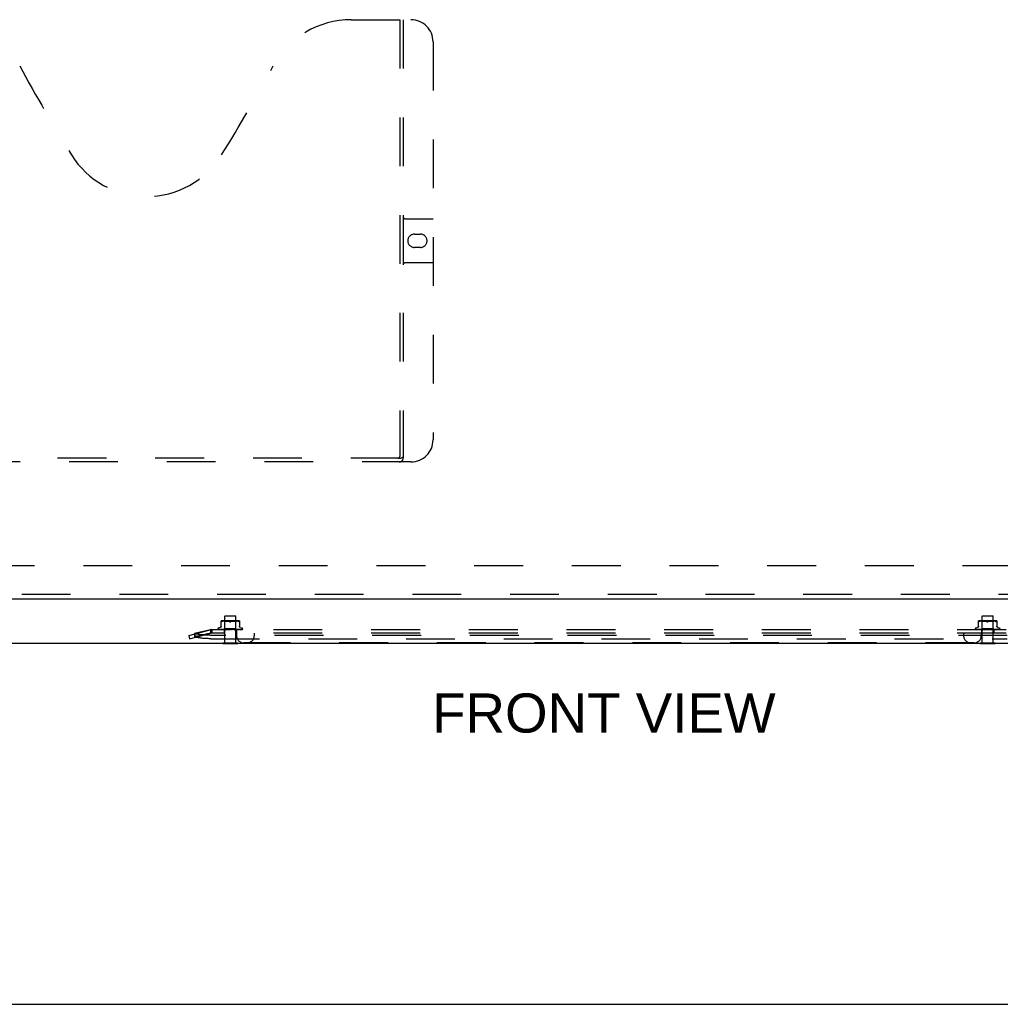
# Model space of a CAD drawing. Header units: inches. Extents: x 0 to 201, y 0 to 130.
# Tile 8 of 36: x 70 to 92, y 0 to 22. Entities that reach past the tile are written whole.
import ezdxf

# ---------------------------------------------------------------- set-up
doc = ezdxf.new("R2010")
doc.units = ezdxf.units.IN
doc.header["$LTSCALE"] = 11.043285
doc.header["$MEASUREMENT"] = 0
doc.linetypes.add('HIDDEN', pattern=[0.2, 0.1, -0.1])
doc.layers.get('0').update_dxf_attribs({"linetype": 'CONTINUOUS'})
for name, color, linetype in [('DEFAULT_2', 8, 'HIDDEN'), ('DIMENSIONS', 7, 'CONTINUOUS'), ('DOOR_ASSEMBLY', 7, 'CONTINUOUS')]:
    doc.layers.add(name, color=color, linetype=linetype)
doc.styles.get("Standard").update_dxf_attribs({"font": 'arial.ttf'})

msp = doc.modelspace()

# ---------------------------------------------------------------- linework, layer by layer
at = {"color": 3, "linetype": 'Continuous'}
msp.add_line((63.955, 8.164), (103.221, 8.164), dxfattribs=at)
at = {"color": 7, "linetype": 'Continuous'}
for p, q in [((74.857, 8.16), (74.857, 8.164)), ((74.857, 8.16), (75.194, 8.16)), ((75.194, 8.16), (75.194, 8.164)), ((91.982, 8.16), (91.982, 8.164)), ((91.982, 8.16), (92.319, 8.16)), ((92.319, 8.16), (92.319, 8.164)), ((0, 0), (200.787, 0))]:
    msp.add_line(p, q, dxfattribs=at)
at = {"layer": 'DEFAULT_2', "color": 8, "linetype": 'HIDDEN'}
for p, q in [((101.523, 9.914), (65.653, 9.914)), ((74.912, 8.785), (74.902, 8.775)), ((75.15, 8.775), (74.902, 8.775)), ((74.902, 8.178), (74.902, 8.775)), ((74.912, 8.785), (75.14, 8.785)), ((75.14, 8.785), (75.15, 8.775)), ((75.15, 8.178), (75.15, 8.775)), ((92.037, 8.785), (92.027, 8.775)), ((92.275, 8.775), (92.027, 8.775)), ((92.027, 8.178), (92.027, 8.775)), ((92.037, 8.785), (92.265, 8.785)), ((92.265, 8.785), (92.275, 8.775)), ((92.275, 8.178), (92.275, 8.775)), ((74.088, 8.344), (74.569, 8.468)), ((74.58, 8.47), (74.22, 8.384)), ((74.569, 8.468), (74.588, 8.393)), ((74.608, 8.475), (74.58, 8.47)), ((74.58, 8.47), (74.58, 8.395)), ((74.608, 8.475), (74.588, 8.468)), ((74.588, 8.468), (74.588, 8.393)), ((74.608, 8.475), (74.608, 8.395)), ((92.568, 8.473), (74.608, 8.473)), ((74.744, 8.49), (74.744, 8.489)), ((74.752, 8.477), (74.752, 8.476)), ((74.883, 8.474), (74.754, 8.476)), ((74.798, 8.521), (74.755, 8.506)), ((74.883, 8.474), (74.755, 8.476)), ((74.888, 8.474), (74.763, 8.476)), ((74.764, 8.476), (74.765, 8.475)), ((74.888, 8.474), (74.765, 8.476)), ((74.782, 8.476), (74.781, 8.476)), ((74.898, 8.474), (74.782, 8.476)), ((74.785, 8.476), (74.784, 8.476)), ((74.898, 8.474), (74.785, 8.476)), ((74.913, 8.474), (74.809, 8.476)), ((74.809, 8.476), (74.809, 8.476)), ((74.809, 8.476), (74.809, 8.476)), ((74.913, 8.474), (74.813, 8.476)), ((74.813, 8.476), (74.813, 8.476)), ((74.817, 8.541), (74.817, 8.67)), ((74.819, 8.475), (74.826, 8.474)), ((74.826, 8.474), (74.832, 8.473)), ((74.84, 8.658), (74.832, 8.655)), ((74.849, 8.661), (74.84, 8.658)), ((74.932, 8.474), (74.845, 8.476)), ((74.845, 8.476), (74.845, 8.476)), ((74.845, 8.476), (74.852, 8.475)), ((75.205, 8.675), (74.846, 8.675)), ((74.859, 8.664), (74.849, 8.661)), ((74.932, 8.474), (74.85, 8.476)), ((74.852, 8.475), (74.864, 8.474)), ((74.868, 8.666), (74.859, 8.664)), ((74.864, 8.474), (74.871, 8.473)), ((74.878, 8.667), (74.868, 8.666)), ((74.887, 8.668), (74.878, 8.667)), ((74.9, 8.655), (74.88, 8.675)), ((74.881, 8.473), (74.9, 8.492)), ((74.883, 8.474), (74.883, 8.474)), ((74.883, 8.474), (74.883, 8.474)), ((74.885, 8.473), (74.888, 8.474)), ((74.885, 8.473), (74.885, 8.395)), ((74.896, 8.669), (74.887, 8.668)), ((74.954, 8.474), (74.887, 8.476)), ((74.887, 8.476), (74.887, 8.476)), ((74.887, 8.476), (74.9, 8.475)), ((74.888, 8.474), (74.888, 8.474)), ((74.888, 8.474), (74.888, 8.474)), ((74.954, 8.474), (74.892, 8.476)), ((74.893, 8.473), (74.898, 8.474)), ((74.905, 8.67), (74.896, 8.669)), ((74.898, 8.474), (74.898, 8.474)), ((74.898, 8.474), (74.898, 8.474)), ((74.902, 8.473), (74.898, 8.474)), ((75.151, 8.655), (74.9, 8.655)), ((74.9, 8.492), (74.9, 8.655)), ((75.151, 8.492), (74.9, 8.492)), ((74.9, 8.475), (74.915, 8.473)), ((74.913, 8.67), (74.904, 8.67)), ((74.907, 8.473), (74.913, 8.474)), ((74.921, 8.67), (74.913, 8.67)), ((74.913, 8.474), (74.913, 8.474)), ((74.913, 8.474), (74.913, 8.474)), ((74.918, 8.473), (74.913, 8.474)), ((74.93, 8.67), (74.921, 8.67)), ((74.924, 8.473), (74.931, 8.474)), ((74.938, 8.67), (74.93, 8.67)), ((74.932, 8.474), (74.931, 8.474)), ((74.932, 8.474), (74.932, 8.474)), ((74.938, 8.473), (74.932, 8.474)), ((74.979, 8.474), (74.934, 8.476)), ((74.934, 8.476), (74.934, 8.476)), ((74.934, 8.476), (74.964, 8.473)), ((74.947, 8.669), (74.938, 8.67)), ((74.979, 8.474), (74.94, 8.476)), ((74.946, 8.473), (74.954, 8.474)), ((74.956, 8.668), (74.947, 8.669)), ((74.954, 8.474), (74.954, 8.474)), ((74.954, 8.474), (74.954, 8.474)), ((74.954, 8.474), (74.954, 8.474)), ((74.962, 8.473), (74.954, 8.474)), ((74.966, 8.667), (74.956, 8.668)), ((74.975, 8.666), (74.965, 8.667)), ((74.97, 8.473), (74.978, 8.474)), ((74.984, 8.664), (74.975, 8.666)), ((74.979, 8.474), (74.978, 8.474)), ((74.979, 8.474), (74.979, 8.474)), ((74.987, 8.473), (74.979, 8.474)), ((74.994, 8.661), (74.984, 8.664)), ((75.014, 8.473), (74.984, 8.476)), ((74.996, 8.473), (75.005, 8.474)), ((75.006, 8.474), (75.001, 8.475)), ((75.002, 8.658), (75.011, 8.655)), ((75.023, 8.473), (75.032, 8.474)), ((75.029, 8.473), (75.03, 8.474)), ((75.031, 8.475), (75.031, 8.475)), ((75.031, 8.474), (75.031, 8.474)), ((75.042, 8.473), (75.033, 8.474)), ((75.049, 8.658), (75.04, 8.655)), ((75.058, 8.661), (75.049, 8.658)), ((75.051, 8.473), (75.059, 8.474)), ((75.067, 8.664), (75.058, 8.661)), ((75.086, 8.476), (75.059, 8.474)), ((75.093, 8.476), (75.059, 8.474)), ((75.059, 8.474), (75.059, 8.474)), ((75.059, 8.474), (75.06, 8.474)), ((75.068, 8.473), (75.06, 8.474)), ((75.092, 8.476), (75.063, 8.473)), ((75.076, 8.666), (75.067, 8.664)), ((75.086, 8.667), (75.076, 8.666)), ((75.077, 8.473), (75.085, 8.474)), ((75.136, 8.476), (75.085, 8.474)), ((75.142, 8.476), (75.085, 8.474)), ((75.085, 8.474), (75.085, 8.474)), ((75.085, 8.474), (75.085, 8.474)), ((75.094, 8.473), (75.085, 8.474)), ((75.095, 8.668), (75.086, 8.667)), ((75.092, 8.476), (75.093, 8.476)), ((75.104, 8.669), (75.095, 8.668)), ((75.102, 8.473), (75.109, 8.474)), ((75.113, 8.67), (75.104, 8.669)), ((75.181, 8.476), (75.109, 8.474)), ((75.186, 8.476), (75.109, 8.474)), ((75.109, 8.474), (75.109, 8.474)), ((75.109, 8.474), (75.109, 8.474)), ((75.117, 8.473), (75.109, 8.474)), ((75.112, 8.473), (75.141, 8.476)), ((75.122, 8.67), (75.113, 8.67)), ((75.13, 8.67), (75.122, 8.67)), ((75.124, 8.473), (75.129, 8.474)), ((75.221, 8.476), (75.129, 8.474)), ((75.13, 8.474), (75.129, 8.474)), ((75.129, 8.474), (75.13, 8.474)), ((75.138, 8.67), (75.13, 8.67)), ((75.225, 8.476), (75.13, 8.474)), ((75.136, 8.473), (75.13, 8.474)), ((75.147, 8.67), (75.138, 8.67)), ((75.141, 8.476), (75.142, 8.476)), ((75.142, 8.473), (75.146, 8.474)), ((75.253, 8.476), (75.146, 8.474)), ((75.257, 8.476), (75.146, 8.474)), ((75.146, 8.474), (75.146, 8.474)), ((75.146, 8.474), (75.147, 8.474)), ((75.155, 8.669), (75.147, 8.67)), ((75.152, 8.473), (75.147, 8.474)), ((75.151, 8.655), (75.171, 8.675)), ((75.151, 8.492), (75.151, 8.655)), ((75.169, 8.474), (75.151, 8.492)), ((75.164, 8.668), (75.155, 8.669)), ((75.156, 8.473), (75.159, 8.474)), ((75.278, 8.476), (75.159, 8.474)), ((75.28, 8.476), (75.159, 8.474)), ((75.159, 8.474), (75.159, 8.474)), ((75.159, 8.474), (75.159, 8.474)), ((75.163, 8.473), (75.159, 8.474)), ((75.174, 8.667), (75.164, 8.668)), ((75.294, 8.476), (75.166, 8.474)), ((75.166, 8.474), (75.167, 8.474)), ((75.167, 8.474), (75.166, 8.474)), ((75.166, 8.473), (75.166, 8.395)), ((75.298, 8.476), (75.169, 8.474)), ((75.169, 8.474), (75.169, 8.474)), ((75.17, 8.473), (75.169, 8.474)), ((75.183, 8.666), (75.174, 8.667)), ((75.174, 8.475), (75.186, 8.476)), ((75.193, 8.664), (75.183, 8.666)), ((75.186, 8.476), (75.186, 8.476)), ((75.202, 8.661), (75.193, 8.664)), ((75.211, 8.658), (75.202, 8.661)), ((75.211, 8.658), (75.219, 8.655)), ((75.211, 8.474), (75.218, 8.475)), ((75.218, 8.475), (75.225, 8.476)), ((75.225, 8.476), (75.225, 8.476)), ((75.234, 8.67), (75.234, 8.541)), ((75.254, 8.521), (75.296, 8.506)), ((75.257, 8.476), (75.257, 8.476)), ((75.281, 8.476), (75.28, 8.476)), ((75.302, 8.478), (75.302, 8.478)), ((75.307, 8.49), (75.307, 8.489)), ((91.869, 8.49), (91.869, 8.489)), ((91.877, 8.477), (91.877, 8.476)), ((92.008, 8.474), (91.879, 8.476)), ((91.923, 8.521), (91.88, 8.506)), ((92.008, 8.474), (91.88, 8.476)), ((92.013, 8.474), (91.888, 8.476)), ((91.889, 8.476), (91.89, 8.475)), ((92.013, 8.474), (91.89, 8.476)), ((91.907, 8.476), (91.906, 8.476)), ((92.023, 8.474), (91.907, 8.476)), ((91.91, 8.476), (91.909, 8.476)), ((92.023, 8.474), (91.91, 8.476)), ((92.038, 8.474), (91.934, 8.476)), ((91.934, 8.476), (91.934, 8.476)), ((91.934, 8.476), (91.934, 8.476)), ((92.038, 8.474), (91.938, 8.476)), ((91.938, 8.476), (91.938, 8.476)), ((91.942, 8.541), (91.942, 8.67)), ((91.944, 8.475), (91.951, 8.474)), ((91.951, 8.474), (91.957, 8.473)), ((91.965, 8.658), (91.957, 8.655)), ((91.974, 8.661), (91.965, 8.658)), ((92.057, 8.474), (91.97, 8.476)), ((91.97, 8.476), (91.97, 8.476)), ((91.97, 8.476), (91.977, 8.475)), ((92.33, 8.675), (91.971, 8.675)), ((91.984, 8.664), (91.974, 8.661)), ((92.057, 8.474), (91.975, 8.476)), ((91.977, 8.475), (91.989, 8.474)), ((91.993, 8.666), (91.984, 8.664)), ((91.989, 8.474), (91.996, 8.473)), ((92.003, 8.667), (91.993, 8.666)), ((92.012, 8.668), (92.003, 8.667)), ((92.025, 8.655), (92.005, 8.675)), ((92.006, 8.473), (92.025, 8.492)), ((92.008, 8.474), (92.008, 8.474)), ((92.008, 8.474), (92.008, 8.474)), ((92.01, 8.473), (92.013, 8.474)), ((92.01, 8.473), (92.01, 8.395)), ((92.021, 8.669), (92.012, 8.668)), ((92.079, 8.474), (92.012, 8.476)), ((92.012, 8.476), (92.012, 8.476)), ((92.012, 8.476), (92.025, 8.475)), ((92.013, 8.474), (92.013, 8.474)), ((92.013, 8.474), (92.013, 8.474)), ((92.079, 8.474), (92.017, 8.476)), ((92.018, 8.473), (92.023, 8.474)), ((92.03, 8.67), (92.021, 8.669)), ((92.023, 8.474), (92.023, 8.474)), ((92.023, 8.474), (92.023, 8.474)), ((92.027, 8.473), (92.023, 8.474)), ((92.276, 8.655), (92.025, 8.655)), ((92.025, 8.492), (92.025, 8.655)), ((92.276, 8.492), (92.025, 8.492)), ((92.025, 8.475), (92.04, 8.473)), ((92.038, 8.67), (92.029, 8.67)), ((92.032, 8.473), (92.038, 8.474)), ((92.046, 8.67), (92.038, 8.67)), ((92.038, 8.474), (92.038, 8.474)), ((92.038, 8.474), (92.038, 8.474)), ((92.043, 8.473), (92.038, 8.474)), ((92.055, 8.67), (92.046, 8.67)), ((92.049, 8.473), (92.056, 8.474)), ((92.063, 8.67), (92.055, 8.67)), ((92.057, 8.474), (92.056, 8.474)), ((92.057, 8.474), (92.057, 8.474)), ((92.063, 8.473), (92.057, 8.474)), ((92.104, 8.474), (92.059, 8.476)), ((92.059, 8.476), (92.059, 8.476)), ((92.059, 8.476), (92.089, 8.473)), ((92.072, 8.669), (92.063, 8.67)), ((92.104, 8.474), (92.065, 8.476)), ((92.071, 8.473), (92.079, 8.474)), ((92.081, 8.668), (92.072, 8.669)), ((92.079, 8.474), (92.079, 8.474)), ((92.079, 8.474), (92.079, 8.474)), ((92.079, 8.474), (92.079, 8.474)), ((92.087, 8.473), (92.079, 8.474)), ((92.091, 8.667), (92.081, 8.668)), ((92.1, 8.666), (92.09, 8.667)), ((92.095, 8.473), (92.103, 8.474)), ((92.109, 8.664), (92.1, 8.666)), ((92.104, 8.474), (92.103, 8.474)), ((92.104, 8.474), (92.104, 8.474)), ((92.112, 8.473), (92.104, 8.474)), ((92.119, 8.661), (92.109, 8.664)), ((92.139, 8.473), (92.109, 8.476)), ((92.121, 8.473), (92.13, 8.474)), ((92.131, 8.474), (92.126, 8.475)), ((92.127, 8.658), (92.136, 8.655)), ((92.148, 8.473), (92.157, 8.474)), ((92.154, 8.473), (92.155, 8.474)), ((92.156, 8.475), (92.156, 8.475)), ((92.156, 8.474), (92.156, 8.474)), ((92.167, 8.473), (92.158, 8.474)), ((92.174, 8.658), (92.165, 8.655)), ((92.183, 8.661), (92.174, 8.658)), ((92.176, 8.473), (92.184, 8.474)), ((92.192, 8.664), (92.183, 8.661)), ((92.211, 8.476), (92.184, 8.474)), ((92.218, 8.476), (92.184, 8.474)), ((92.184, 8.474), (92.184, 8.474)), ((92.184, 8.474), (92.185, 8.474)), ((92.193, 8.473), (92.185, 8.474)), ((92.217, 8.476), (92.188, 8.473)), ((92.201, 8.666), (92.192, 8.664)), ((92.211, 8.667), (92.201, 8.666)), ((92.202, 8.473), (92.21, 8.474)), ((92.261, 8.476), (92.21, 8.474)), ((92.267, 8.476), (92.21, 8.474)), ((92.21, 8.474), (92.21, 8.474)), ((92.21, 8.474), (92.21, 8.474)), ((92.219, 8.473), (92.21, 8.474)), ((92.22, 8.668), (92.211, 8.667)), ((92.217, 8.476), (92.218, 8.476)), ((92.229, 8.669), (92.22, 8.668)), ((92.227, 8.473), (92.234, 8.474)), ((92.238, 8.67), (92.229, 8.669)), ((92.306, 8.476), (92.234, 8.474)), ((92.311, 8.476), (92.234, 8.474)), ((92.234, 8.474), (92.234, 8.474)), ((92.234, 8.474), (92.234, 8.474)), ((92.242, 8.473), (92.234, 8.474)), ((92.237, 8.473), (92.266, 8.476)), ((92.247, 8.67), (92.238, 8.67)), ((92.255, 8.67), (92.247, 8.67)), ((92.249, 8.473), (92.254, 8.474)), ((92.346, 8.476), (92.254, 8.474)), ((92.255, 8.474), (92.254, 8.474)), ((92.254, 8.474), (92.255, 8.474)), ((92.263, 8.67), (92.255, 8.67)), ((92.35, 8.476), (92.255, 8.474)), ((92.261, 8.473), (92.255, 8.474)), ((92.272, 8.67), (92.263, 8.67)), ((92.266, 8.476), (92.267, 8.476)), ((92.267, 8.473), (92.271, 8.474)), ((92.378, 8.476), (92.271, 8.474)), ((92.382, 8.476), (92.271, 8.474)), ((92.271, 8.474), (92.271, 8.474)), ((92.271, 8.474), (92.272, 8.474)), ((92.28, 8.669), (92.272, 8.67)), ((92.277, 8.473), (92.272, 8.474)), ((92.276, 8.655), (92.296, 8.675)), ((92.276, 8.492), (92.276, 8.655)), ((92.294, 8.474), (92.276, 8.492)), ((92.289, 8.668), (92.28, 8.669)), ((92.281, 8.473), (92.284, 8.474)), ((92.403, 8.476), (92.284, 8.474)), ((92.405, 8.476), (92.284, 8.474)), ((92.284, 8.474), (92.284, 8.474)), ((92.284, 8.474), (92.284, 8.474)), ((92.288, 8.473), (92.284, 8.474)), ((92.299, 8.667), (92.289, 8.668)), ((92.419, 8.476), (92.291, 8.474)), ((92.291, 8.474), (92.292, 8.474)), ((92.292, 8.474), (92.291, 8.474)), ((92.291, 8.473), (92.291, 8.395)), ((92.423, 8.476), (92.294, 8.474)), ((92.294, 8.474), (92.294, 8.474)), ((92.295, 8.473), (92.294, 8.474)), ((92.308, 8.666), (92.299, 8.667)), ((92.299, 8.475), (92.311, 8.476)), ((92.318, 8.664), (92.308, 8.666)), ((92.311, 8.476), (92.311, 8.476)), ((92.327, 8.661), (92.318, 8.664)), ((92.336, 8.658), (92.327, 8.661)), ((92.336, 8.658), (92.344, 8.655)), ((92.336, 8.474), (92.343, 8.475)), ((92.343, 8.475), (92.35, 8.476)), ((92.35, 8.476), (92.35, 8.476)), ((92.359, 8.67), (92.359, 8.541)), ((92.379, 8.521), (92.421, 8.506)), ((92.382, 8.476), (92.382, 8.476)), ((92.406, 8.476), (92.405, 8.476)), ((92.427, 8.478), (92.427, 8.478)), ((92.432, 8.49), (92.432, 8.489)), ((74.088, 8.344), (74.108, 8.269)), ((74.108, 8.269), (74.588, 8.393)), ((74.58, 8.395), (74.22, 8.308)), ((74.22, 8.384), (74.22, 8.308)), ((74.221, 8.379), (74.24, 8.303)), ((74.608, 8.4), (74.58, 8.395)), ((92.593, 8.344), (74.584, 8.344)), ((74.584, 8.269), (92.593, 8.269)), ((74.608, 8.4), (74.588, 8.393)), ((92.568, 8.395), (74.608, 8.395)), ((75.169, 8.395), (75.169, 8.335)), ((75.569, 8.395), (75.569, 8.335)), ((91.607, 8.395), (91.607, 8.335)), ((92.007, 8.395), (92.007, 8.335)), ((74.857, 8.178), (75.194, 8.178)), ((74.857, 8.164), (74.857, 8.178)), ((75.194, 8.164), (75.194, 8.178)), ((91.847, 8.175), (75.329, 8.175)), ((91.982, 8.178), (92.319, 8.178)), ((91.982, 8.164), (91.982, 8.178)), ((92.319, 8.164), (92.319, 8.178))]:
    msp.add_line(p, q, dxfattribs=at)
for points in [[(74.608, 8.473), (74.605, 8.473), (74.602, 8.473), (74.598, 8.472), (74.595, 8.471), (74.592, 8.47), (74.588, 8.468)], [(74.754, 8.476), (74.753, 8.476), (74.753, 8.476), (74.752, 8.476), (74.752, 8.477), (74.751, 8.477)], [(74.751, 8.477), (74.752, 8.476), (74.753, 8.476), (74.755, 8.475), (74.756, 8.475), (74.758, 8.474), (74.759, 8.474), (74.761, 8.473)], [(74.755, 8.476), (74.754, 8.476), (74.754, 8.476), (74.753, 8.476), (74.753, 8.476), (74.752, 8.477), (74.752, 8.477), (74.752, 8.477), (74.752, 8.477)], [(74.752, 8.477), (74.752, 8.477), (74.752, 8.477)], [(74.752, 8.476), (74.753, 8.476), (74.753, 8.476), (74.754, 8.476), (74.754, 8.475), (74.755, 8.475), (74.755, 8.475), (74.756, 8.474), (74.756, 8.474), (74.757, 8.474), (74.758, 8.474), (74.758, 8.473)], [(74.753, 8.474), (74.754, 8.474), (74.754, 8.474), (74.755, 8.473)], [(74.763, 8.476), (74.763, 8.476), (74.762, 8.476), (74.762, 8.476)], [(74.762, 8.476), (74.764, 8.476), (74.766, 8.475), (74.768, 8.475), (74.77, 8.475), (74.772, 8.474), (74.774, 8.474), (74.776, 8.473)], [(74.765, 8.476), (74.765, 8.476), (74.764, 8.476), (74.764, 8.476), (74.764, 8.476)], [(74.764, 8.476), (74.764, 8.476), (74.764, 8.476), (74.764, 8.476), (74.764, 8.476), (74.764, 8.476)], [(74.765, 8.475), (74.766, 8.475), (74.766, 8.475), (74.767, 8.475), (74.767, 8.474), (74.768, 8.474), (74.769, 8.474), (74.769, 8.474), (74.77, 8.473)], [(74.781, 8.476), (74.783, 8.476), (74.786, 8.475), (74.789, 8.475), (74.792, 8.474), (74.795, 8.474), (74.798, 8.474), (74.8, 8.473)], [(74.784, 8.476), (74.784, 8.476), (74.784, 8.476), (74.785, 8.476), (74.785, 8.476), (74.785, 8.476), (74.786, 8.475), (74.787, 8.475)], [(74.787, 8.475), (74.788, 8.475), (74.788, 8.474), (74.789, 8.474), (74.79, 8.474), (74.79, 8.473)], [(74.817, 8.549), (74.817, 8.545), (74.816, 8.541), (74.815, 8.538), (74.814, 8.534), (74.812, 8.531), (74.809, 8.528), (74.806, 8.526), (74.803, 8.524), (74.8, 8.522), (74.798, 8.521)], [(74.809, 8.476), (74.812, 8.476), (74.819, 8.475)], [(74.813, 8.476), (74.813, 8.476), (74.813, 8.476), (74.814, 8.476), (74.814, 8.476), (74.815, 8.476), (74.815, 8.475), (74.816, 8.475), (74.817, 8.475), (74.817, 8.474), (74.818, 8.474), (74.819, 8.474), (74.82, 8.473)], [(74.82, 8.651), (74.819, 8.652), (74.818, 8.652), (74.817, 8.653), (74.817, 8.655)], [(74.82, 8.651), (74.821, 8.651), (74.823, 8.651), (74.825, 8.652)], [(74.832, 8.655), (74.829, 8.653), (74.827, 8.652), (74.825, 8.652)], [(74.85, 8.476), (74.85, 8.476), (74.85, 8.476), (74.851, 8.476), (74.851, 8.476), (74.852, 8.476), (74.852, 8.475), (74.853, 8.475), (74.854, 8.474)], [(74.854, 8.474), (74.855, 8.474), (74.856, 8.474), (74.856, 8.473)], [(74.881, 8.473), (74.882, 8.474), (74.882, 8.474), (74.882, 8.474), (74.883, 8.474)], [(74.882, 8.473), (74.883, 8.474), (74.883, 8.474), (74.883, 8.474), (74.883, 8.474), (74.883, 8.474), (74.883, 8.474)], [(74.882, 8.473), (74.882, 8.474), (74.882, 8.474), (74.883, 8.474), (74.883, 8.474), (74.883, 8.474), (74.883, 8.474)], [(74.883, 8.473), (74.883, 8.474), (74.883, 8.474), (74.883, 8.474), (74.883, 8.474)], [(74.886, 8.473), (74.887, 8.474), (74.887, 8.474), (74.887, 8.474), (74.888, 8.474), (74.888, 8.474), (74.888, 8.474)], [(74.89, 8.473), (74.89, 8.474), (74.889, 8.474), (74.889, 8.474), (74.888, 8.474)], [(74.888, 8.473), (74.888, 8.474), (74.888, 8.474), (74.888, 8.474), (74.888, 8.474), (74.888, 8.474)], [(74.892, 8.476), (74.892, 8.476), (74.893, 8.476), (74.893, 8.476), (74.894, 8.476), (74.895, 8.475), (74.895, 8.475), (74.896, 8.475)], [(74.896, 8.475), (74.898, 8.474), (74.898, 8.474), (74.899, 8.473)], [(74.896, 8.473), (74.896, 8.474), (74.897, 8.474), (74.897, 8.474), (74.898, 8.474), (74.898, 8.474), (74.898, 8.474)], [(74.899, 8.473), (74.899, 8.474), (74.899, 8.474), (74.899, 8.474), (74.899, 8.474), (74.898, 8.474)], [(74.91, 8.473), (74.911, 8.474), (74.911, 8.474), (74.912, 8.474), (74.912, 8.474), (74.913, 8.474), (74.913, 8.474)], [(74.914, 8.473), (74.914, 8.474), (74.914, 8.474), (74.914, 8.474), (74.913, 8.474), (74.913, 8.474)], [(74.929, 8.473), (74.929, 8.474), (74.93, 8.474), (74.93, 8.474), (74.931, 8.474), (74.931, 8.474), (74.932, 8.474)], [(74.934, 8.473), (74.933, 8.474), (74.933, 8.474), (74.933, 8.474), (74.932, 8.474), (74.932, 8.474)], [(74.94, 8.476), (74.94, 8.476), (74.941, 8.476), (74.942, 8.476), (74.942, 8.475), (74.943, 8.475), (74.944, 8.475), (74.944, 8.474), (74.945, 8.474), (74.946, 8.474), (74.946, 8.474), (74.946, 8.473)], [(74.951, 8.473), (74.951, 8.474), (74.952, 8.474), (74.952, 8.474), (74.953, 8.474), (74.954, 8.474), (74.954, 8.474)], [(74.956, 8.473), (74.956, 8.474), (74.956, 8.474), (74.955, 8.474), (74.955, 8.474), (74.954, 8.474), (74.954, 8.474)], [(74.975, 8.473), (74.976, 8.474), (74.977, 8.474), (74.977, 8.474), (74.978, 8.474), (74.978, 8.474), (74.979, 8.474)], [(74.982, 8.473), (74.981, 8.474), (74.981, 8.474), (74.98, 8.474), (74.98, 8.474), (74.979, 8.474)], [(75.001, 8.475), (74.993, 8.476), (74.991, 8.476)], [(74.991, 8.476), (74.991, 8.476), (74.992, 8.476), (74.992, 8.476), (74.993, 8.475), (74.993, 8.475), (74.994, 8.475), (74.994, 8.475), (74.995, 8.474), (74.995, 8.474), (74.996, 8.474), (74.996, 8.474), (74.996, 8.473)], [(75.011, 8.655), (75.002, 8.658), (74.994, 8.661)], [(75.002, 8.473), (75.002, 8.474), (75.003, 8.474), (75.004, 8.474), (75.004, 8.474), (75.005, 8.474), (75.005, 8.474)], [(75.006, 8.474), (75.006, 8.474), (75.005, 8.474)], [(75.008, 8.473), (75.008, 8.474), (75.007, 8.474), (75.007, 8.474), (75.006, 8.474)], [(75.026, 8.651), (75.023, 8.651), (75.021, 8.651), (75.018, 8.652), (75.016, 8.653), (75.013, 8.653), (75.011, 8.655)], [(75.011, 8.655), (75.012, 8.654), (75.014, 8.653), (75.015, 8.653), (75.016, 8.652)], [(75.018, 8.652), (75.02, 8.652), (75.021, 8.651), (75.023, 8.651), (75.024, 8.651), (75.026, 8.651)], [(75.04, 8.655), (75.038, 8.653), (75.035, 8.653), (75.033, 8.652), (75.03, 8.651), (75.028, 8.651), (75.026, 8.651)], [(75.026, 8.651), (75.028, 8.651), (75.029, 8.651), (75.031, 8.652), (75.033, 8.652)], [(75.032, 8.475), (75.032, 8.475), (75.031, 8.475), (75.031, 8.474), (75.03, 8.474), (75.03, 8.474), (75.03, 8.474)], [(75.03, 8.473), (75.03, 8.474), (75.03, 8.474), (75.031, 8.474), (75.031, 8.474), (75.031, 8.474), (75.031, 8.474)], [(75.03, 8.474), (75.03, 8.474), (75.03, 8.474), (75.031, 8.474), (75.032, 8.474), (75.032, 8.474), (75.033, 8.474)], [(75.031, 8.474), (75.031, 8.474), (75.031, 8.475), (75.032, 8.475), (75.032, 8.475)], [(75.031, 8.474), (75.031, 8.474), (75.031, 8.474), (75.031, 8.474)], [(75.031, 8.474), (75.031, 8.474), (75.031, 8.474)], [(75.032, 8.475), (75.032, 8.475), (75.033, 8.475), (75.033, 8.476), (75.034, 8.476), (75.034, 8.476), (75.035, 8.476), (75.035, 8.476), (75.036, 8.476)], [(75.032, 8.475), (75.032, 8.475), (75.032, 8.475), (75.032, 8.475), (75.032, 8.475)], [(75.036, 8.473), (75.035, 8.474), (75.035, 8.474), (75.034, 8.474), (75.033, 8.474), (75.033, 8.474), (75.032, 8.474)], [(75.035, 8.653), (75.037, 8.653), (75.039, 8.654), (75.04, 8.655)], [(75.056, 8.473), (75.057, 8.474), (75.057, 8.474), (75.058, 8.474), (75.059, 8.474), (75.059, 8.474)], [(75.063, 8.473), (75.062, 8.474), (75.062, 8.474), (75.061, 8.474), (75.06, 8.474), (75.06, 8.474), (75.059, 8.474)], [(75.08, 8.473), (75.081, 8.474), (75.081, 8.474), (75.082, 8.474)], [(75.082, 8.474), (75.083, 8.475), (75.083, 8.475), (75.084, 8.475), (75.084, 8.476), (75.085, 8.476), (75.086, 8.476), (75.086, 8.476), (75.086, 8.476)], [(75.083, 8.473), (75.083, 8.474), (75.083, 8.474), (75.084, 8.474), (75.084, 8.474), (75.085, 8.474)], [(75.089, 8.473), (75.088, 8.474), (75.087, 8.474), (75.087, 8.474), (75.086, 8.474), (75.086, 8.474), (75.085, 8.474)], [(75.107, 8.473), (75.107, 8.474), (75.107, 8.474), (75.108, 8.474), (75.108, 8.474), (75.109, 8.474)], [(75.112, 8.473), (75.111, 8.474), (75.111, 8.474), (75.11, 8.474), (75.11, 8.474), (75.109, 8.474), (75.109, 8.474)], [(75.128, 8.473), (75.128, 8.474), (75.128, 8.474), (75.128, 8.474), (75.129, 8.474), (75.129, 8.474)], [(75.129, 8.473), (75.13, 8.474), (75.13, 8.474)], [(75.13, 8.474), (75.132, 8.475), (75.132, 8.475), (75.133, 8.475), (75.134, 8.476), (75.135, 8.476), (75.135, 8.476), (75.136, 8.476), (75.136, 8.476)], [(75.132, 8.473), (75.132, 8.474), (75.131, 8.474), (75.131, 8.474), (75.13, 8.474), (75.13, 8.474), (75.13, 8.474)], [(75.145, 8.473), (75.145, 8.474), (75.145, 8.474), (75.146, 8.474), (75.146, 8.474), (75.146, 8.474)], [(75.149, 8.473), (75.148, 8.474), (75.148, 8.474), (75.147, 8.474), (75.147, 8.474), (75.147, 8.474), (75.146, 8.474)], [(75.158, 8.473), (75.158, 8.474), (75.158, 8.474), (75.158, 8.474), (75.159, 8.474), (75.159, 8.474)], [(75.159, 8.473), (75.161, 8.474), (75.174, 8.475)], [(75.161, 8.473), (75.16, 8.474), (75.16, 8.474), (75.16, 8.474), (75.159, 8.474), (75.159, 8.474), (75.159, 8.474)], [(75.165, 8.473), (75.166, 8.474), (75.166, 8.474), (75.166, 8.474), (75.166, 8.474)], [(75.167, 8.473), (75.166, 8.474), (75.166, 8.474), (75.166, 8.474), (75.166, 8.474), (75.166, 8.474)], [(75.169, 8.473), (75.168, 8.474), (75.168, 8.474), (75.167, 8.474), (75.167, 8.474)], [(75.168, 8.473), (75.168, 8.474), (75.167, 8.474), (75.167, 8.474), (75.167, 8.474), (75.167, 8.474), (75.167, 8.474)], [(75.17, 8.473), (75.17, 8.474), (75.169, 8.474), (75.169, 8.474), (75.169, 8.474)], [(75.174, 8.473), (75.174, 8.474), (75.175, 8.474), (75.176, 8.474)], [(75.176, 8.474), (75.178, 8.475), (75.178, 8.475), (75.179, 8.476), (75.18, 8.476), (75.18, 8.476), (75.181, 8.476), (75.181, 8.476)], [(75.201, 8.473), (75.203, 8.474), (75.211, 8.474)], [(75.214, 8.473), (75.215, 8.474), (75.215, 8.474), (75.216, 8.474), (75.218, 8.475)], [(75.218, 8.475), (75.218, 8.475), (75.219, 8.476), (75.22, 8.476), (75.22, 8.476), (75.22, 8.476), (75.221, 8.476), (75.221, 8.476), (75.221, 8.476)], [(75.229, 8.651), (75.227, 8.652), (75.225, 8.652), (75.222, 8.653), (75.219, 8.655)], [(75.229, 8.651), (75.23, 8.651), (75.231, 8.651)], [(75.234, 8.655), (75.234, 8.653), (75.233, 8.652), (75.232, 8.652), (75.231, 8.651)], [(75.253, 8.521), (75.251, 8.522), (75.248, 8.524), (75.245, 8.526), (75.242, 8.528), (75.24, 8.531), (75.238, 8.534), (75.236, 8.538), (75.235, 8.541), (75.234, 8.545), (75.234, 8.549)], [(75.236, 8.473), (75.239, 8.474), (75.242, 8.474), (75.245, 8.474), (75.248, 8.475), (75.251, 8.475), (75.257, 8.476)], [(75.247, 8.473), (75.247, 8.474), (75.248, 8.474), (75.249, 8.474), (75.25, 8.475), (75.251, 8.475)], [(75.251, 8.475), (75.252, 8.475), (75.252, 8.476), (75.253, 8.476), (75.253, 8.476)], [(75.253, 8.476), (75.253, 8.476), (75.253, 8.476), (75.253, 8.476), (75.253, 8.476), (75.253, 8.476)], [(75.264, 8.473), (75.266, 8.474), (75.269, 8.474), (75.271, 8.475), (75.274, 8.475), (75.276, 8.475), (75.279, 8.476), (75.281, 8.476)], [(75.272, 8.473), (75.273, 8.474), (75.274, 8.474), (75.274, 8.474), (75.275, 8.475), (75.276, 8.475), (75.276, 8.475), (75.277, 8.476)], [(75.277, 8.476), (75.278, 8.476), (75.278, 8.476), (75.278, 8.476), (75.278, 8.476)], [(75.278, 8.476), (75.278, 8.476), (75.278, 8.476), (75.278, 8.476), (75.278, 8.476), (75.278, 8.476)], [(75.284, 8.473), (75.286, 8.474), (75.287, 8.474), (75.289, 8.475), (75.291, 8.475), (75.293, 8.476), (75.294, 8.476), (75.296, 8.476)], [(75.289, 8.473), (75.289, 8.474), (75.29, 8.474), (75.291, 8.474), (75.291, 8.475), (75.292, 8.475), (75.293, 8.475), (75.293, 8.476), (75.294, 8.476), (75.294, 8.476)], [(75.295, 8.477), (75.295, 8.477), (75.295, 8.477), (75.295, 8.476), (75.294, 8.476), (75.294, 8.476), (75.294, 8.476), (75.293, 8.476), (75.293, 8.476)], [(75.294, 8.473), (75.296, 8.474), (75.297, 8.474), (75.298, 8.475), (75.299, 8.475), (75.301, 8.476), (75.302, 8.477), (75.303, 8.478)], [(75.294, 8.476), (75.295, 8.476), (75.295, 8.477)], [(75.296, 8.476), (75.296, 8.476), (75.295, 8.476), (75.294, 8.476), (75.294, 8.476)], [(75.296, 8.473), (75.296, 8.474), (75.296, 8.474), (75.297, 8.474), (75.297, 8.474), (75.298, 8.474), (75.298, 8.474), (75.298, 8.475), (75.299, 8.475), (75.299, 8.475), (75.299, 8.475), (75.3, 8.476), (75.3, 8.476), (75.3, 8.476), (75.301, 8.476), (75.301, 8.476), (75.301, 8.477), (75.301, 8.477), (75.301, 8.477), (75.302, 8.477), (75.302, 8.477), (75.302, 8.477), (75.302, 8.478)], [(75.302, 8.478), (75.302, 8.478), (75.302, 8.478), (75.302, 8.478), (75.302, 8.478), (75.302, 8.477), (75.302, 8.477), (75.302, 8.477), (75.301, 8.477), (75.301, 8.477), (75.301, 8.477), (75.301, 8.477), (75.3, 8.476), (75.3, 8.476), (75.3, 8.476), (75.299, 8.476), (75.299, 8.476), (75.299, 8.476), (75.298, 8.476), (75.298, 8.476)], [(91.879, 8.476), (91.878, 8.476), (91.878, 8.476), (91.877, 8.476), (91.877, 8.477), (91.876, 8.477)], [(91.876, 8.477), (91.877, 8.476), (91.878, 8.476), (91.88, 8.475), (91.881, 8.475), (91.883, 8.474), (91.884, 8.474), (91.886, 8.473)], [(91.88, 8.476), (91.879, 8.476), (91.879, 8.476), (91.878, 8.476), (91.878, 8.476), (91.877, 8.477), (91.877, 8.477), (91.877, 8.477), (91.877, 8.477)], [(91.877, 8.477), (91.877, 8.477), (91.877, 8.477)], [(91.877, 8.476), (91.878, 8.476), (91.878, 8.476), (91.879, 8.476), (91.879, 8.475), (91.88, 8.475), (91.88, 8.475), (91.881, 8.474), (91.881, 8.474), (91.882, 8.474), (91.883, 8.474), (91.883, 8.473)], [(91.878, 8.474), (91.879, 8.474), (91.879, 8.474), (91.88, 8.473)], [(91.888, 8.476), (91.888, 8.476), (91.887, 8.476), (91.887, 8.476)], [(91.887, 8.476), (91.889, 8.476), (91.891, 8.475), (91.893, 8.475), (91.895, 8.475), (91.897, 8.474), (91.899, 8.474), (91.901, 8.473)], [(91.89, 8.476), (91.89, 8.476), (91.889, 8.476), (91.889, 8.476), (91.889, 8.476)], [(91.889, 8.476), (91.889, 8.476), (91.889, 8.476), (91.889, 8.476), (91.889, 8.476), (91.889, 8.476)], [(91.89, 8.475), (91.891, 8.475), (91.891, 8.475), (91.892, 8.475), (91.892, 8.474), (91.893, 8.474), (91.894, 8.474), (91.894, 8.474), (91.895, 8.473)], [(91.906, 8.476), (91.908, 8.476), (91.911, 8.475), (91.914, 8.475), (91.917, 8.474), (91.92, 8.474), (91.923, 8.474), (91.925, 8.473)], [(91.909, 8.476), (91.909, 8.476), (91.909, 8.476), (91.91, 8.476), (91.91, 8.476), (91.91, 8.476), (91.911, 8.475), (91.912, 8.475)], [(91.912, 8.475), (91.913, 8.475), (91.913, 8.474), (91.914, 8.474), (91.915, 8.474), (91.915, 8.473)], [(91.942, 8.549), (91.942, 8.545), (91.941, 8.541), (91.94, 8.538), (91.939, 8.534), (91.937, 8.531), (91.934, 8.528), (91.931, 8.526), (91.928, 8.524), (91.925, 8.522), (91.923, 8.521)], [(91.934, 8.476), (91.937, 8.476), (91.944, 8.475)], [(91.938, 8.476), (91.938, 8.476), (91.938, 8.476), (91.939, 8.476), (91.939, 8.476), (91.94, 8.476), (91.94, 8.475), (91.941, 8.475), (91.942, 8.475), (91.942, 8.474), (91.943, 8.474), (91.944, 8.474), (91.945, 8.473)], [(91.957, 8.655), (91.954, 8.653), (91.952, 8.652), (91.95, 8.652), (91.948, 8.651), (91.946, 8.651), (91.945, 8.651), (91.944, 8.652), (91.943, 8.652), (91.942, 8.653), (91.942, 8.655)], [(91.975, 8.476), (91.975, 8.476), (91.975, 8.476), (91.976, 8.476), (91.976, 8.476), (91.977, 8.476), (91.977, 8.475), (91.978, 8.475), (91.979, 8.474)], [(91.979, 8.474), (91.98, 8.474), (91.981, 8.474), (91.981, 8.473)], [(92.006, 8.473), (92.007, 8.474), (92.007, 8.474), (92.007, 8.474), (92.008, 8.474)], [(92.007, 8.473), (92.008, 8.474), (92.008, 8.474), (92.008, 8.474), (92.008, 8.474), (92.008, 8.474), (92.008, 8.474)], [(92.007, 8.473), (92.007, 8.474), (92.007, 8.474), (92.008, 8.474), (92.008, 8.474), (92.008, 8.474), (92.008, 8.474)], [(92.008, 8.473), (92.008, 8.474), (92.008, 8.474), (92.008, 8.474), (92.008, 8.474)], [(92.011, 8.473), (92.012, 8.474), (92.012, 8.474), (92.012, 8.474), (92.013, 8.474), (92.013, 8.474), (92.013, 8.474)], [(92.015, 8.473), (92.015, 8.474), (92.014, 8.474), (92.014, 8.474), (92.013, 8.474)], [(92.013, 8.473), (92.013, 8.474), (92.013, 8.474), (92.013, 8.474), (92.013, 8.474), (92.013, 8.474)], [(92.017, 8.476), (92.017, 8.476), (92.018, 8.476), (92.018, 8.476), (92.019, 8.476), (92.02, 8.475), (92.02, 8.475), (92.021, 8.475)], [(92.021, 8.475), (92.023, 8.474), (92.023, 8.474), (92.024, 8.473)], [(92.021, 8.473), (92.021, 8.474), (92.022, 8.474), (92.022, 8.474), (92.023, 8.474), (92.023, 8.474), (92.023, 8.474)], [(92.024, 8.473), (92.024, 8.474), (92.024, 8.474), (92.024, 8.474), (92.024, 8.474), (92.023, 8.474)], [(92.035, 8.473), (92.036, 8.474), (92.036, 8.474), (92.037, 8.474), (92.037, 8.474), (92.038, 8.474), (92.038, 8.474)], [(92.039, 8.473), (92.039, 8.474), (92.039, 8.474), (92.039, 8.474), (92.038, 8.474), (92.038, 8.474)], [(92.054, 8.473), (92.054, 8.474), (92.055, 8.474), (92.055, 8.474), (92.056, 8.474), (92.056, 8.474), (92.057, 8.474)], [(92.059, 8.473), (92.058, 8.474), (92.058, 8.474), (92.058, 8.474), (92.057, 8.474), (92.057, 8.474)], [(92.065, 8.476), (92.065, 8.476), (92.066, 8.476), (92.067, 8.476), (92.067, 8.475), (92.068, 8.475), (92.069, 8.475), (92.069, 8.474), (92.07, 8.474), (92.071, 8.474), (92.071, 8.474), (92.071, 8.473)], [(92.076, 8.473), (92.076, 8.474), (92.077, 8.474), (92.077, 8.474), (92.078, 8.474), (92.079, 8.474), (92.079, 8.474)], [(92.081, 8.473), (92.081, 8.474), (92.081, 8.474), (92.08, 8.474), (92.08, 8.474), (92.079, 8.474), (92.079, 8.474)], [(92.1, 8.473), (92.101, 8.474), (92.102, 8.474), (92.102, 8.474), (92.103, 8.474), (92.103, 8.474), (92.104, 8.474)], [(92.107, 8.473), (92.106, 8.474), (92.106, 8.474), (92.105, 8.474), (92.105, 8.474), (92.104, 8.474)], [(92.126, 8.475), (92.118, 8.476), (92.116, 8.476)], [(92.116, 8.476), (92.116, 8.476), (92.117, 8.476), (92.117, 8.476), (92.118, 8.475), (92.118, 8.475), (92.119, 8.475), (92.119, 8.475), (92.12, 8.474), (92.12, 8.474), (92.121, 8.474), (92.121, 8.474), (92.121, 8.473)], [(92.136, 8.655), (92.127, 8.658), (92.119, 8.661)], [(92.127, 8.473), (92.127, 8.474), (92.128, 8.474), (92.129, 8.474), (92.129, 8.474), (92.13, 8.474), (92.13, 8.474)], [(92.131, 8.474), (92.131, 8.474), (92.13, 8.474)], [(92.133, 8.473), (92.133, 8.474), (92.132, 8.474), (92.132, 8.474), (92.131, 8.474)], [(92.151, 8.651), (92.148, 8.651), (92.146, 8.651), (92.143, 8.652), (92.141, 8.653), (92.138, 8.653), (92.136, 8.655)], [(92.136, 8.655), (92.137, 8.654), (92.139, 8.653), (92.14, 8.653), (92.141, 8.652)], [(92.143, 8.652), (92.145, 8.652), (92.146, 8.651), (92.148, 8.651), (92.149, 8.651), (92.151, 8.651)], [(92.165, 8.655), (92.163, 8.653), (92.16, 8.653), (92.158, 8.652), (92.155, 8.651), (92.153, 8.651), (92.151, 8.651)], [(92.151, 8.651), (92.153, 8.651), (92.154, 8.651), (92.156, 8.652), (92.158, 8.652)], [(92.157, 8.475), (92.157, 8.475), (92.156, 8.475), (92.156, 8.474), (92.155, 8.474), (92.155, 8.474), (92.155, 8.474)], [(92.155, 8.473), (92.155, 8.474), (92.155, 8.474), (92.156, 8.474), (92.156, 8.474), (92.156, 8.474), (92.156, 8.474)], [(92.155, 8.474), (92.155, 8.474), (92.155, 8.474), (92.156, 8.474), (92.157, 8.474), (92.157, 8.474), (92.158, 8.474)], [(92.156, 8.474), (92.156, 8.474), (92.156, 8.475), (92.157, 8.475), (92.157, 8.475)], [(92.156, 8.474), (92.156, 8.474), (92.156, 8.474), (92.156, 8.474)], [(92.156, 8.474), (92.156, 8.474), (92.156, 8.474)], [(92.157, 8.475), (92.157, 8.475), (92.158, 8.475), (92.158, 8.476), (92.159, 8.476), (92.159, 8.476), (92.16, 8.476), (92.16, 8.476), (92.161, 8.476)], [(92.157, 8.475), (92.157, 8.475), (92.157, 8.475), (92.157, 8.475), (92.157, 8.475)], [(92.161, 8.473), (92.16, 8.474), (92.16, 8.474), (92.159, 8.474), (92.158, 8.474), (92.158, 8.474), (92.157, 8.474)], [(92.16, 8.653), (92.162, 8.653), (92.164, 8.654), (92.165, 8.655)], [(92.181, 8.473), (92.182, 8.474), (92.182, 8.474), (92.183, 8.474), (92.184, 8.474), (92.184, 8.474)], [(92.188, 8.473), (92.187, 8.474), (92.187, 8.474), (92.186, 8.474), (92.185, 8.474), (92.185, 8.474), (92.184, 8.474)], [(92.205, 8.473), (92.206, 8.474), (92.206, 8.474), (92.207, 8.474)], [(92.207, 8.474), (92.208, 8.475), (92.208, 8.475), (92.209, 8.475), (92.209, 8.476), (92.21, 8.476), (92.211, 8.476), (92.211, 8.476), (92.211, 8.476)], [(92.208, 8.473), (92.208, 8.474), (92.208, 8.474), (92.209, 8.474), (92.209, 8.474), (92.21, 8.474)], [(92.214, 8.473), (92.213, 8.474), (92.212, 8.474), (92.212, 8.474), (92.211, 8.474), (92.211, 8.474), (92.21, 8.474)], [(92.232, 8.473), (92.232, 8.474), (92.232, 8.474), (92.233, 8.474), (92.233, 8.474), (92.234, 8.474)], [(92.237, 8.473), (92.236, 8.474), (92.236, 8.474), (92.235, 8.474), (92.235, 8.474), (92.234, 8.474), (92.234, 8.474)], [(92.253, 8.473), (92.253, 8.474), (92.253, 8.474), (92.253, 8.474), (92.254, 8.474), (92.254, 8.474)], [(92.254, 8.473), (92.255, 8.474), (92.255, 8.474)], [(92.255, 8.474), (92.257, 8.475), (92.257, 8.475), (92.258, 8.475), (92.259, 8.476), (92.26, 8.476), (92.26, 8.476), (92.261, 8.476), (92.261, 8.476)], [(92.257, 8.473), (92.257, 8.474), (92.256, 8.474), (92.256, 8.474), (92.255, 8.474), (92.255, 8.474), (92.255, 8.474)], [(92.27, 8.473), (92.27, 8.474), (92.27, 8.474), (92.271, 8.474), (92.271, 8.474), (92.271, 8.474)], [(92.274, 8.473), (92.273, 8.474), (92.273, 8.474), (92.272, 8.474), (92.272, 8.474), (92.272, 8.474), (92.271, 8.474)], [(92.283, 8.473), (92.283, 8.474), (92.283, 8.474), (92.283, 8.474), (92.284, 8.474), (92.284, 8.474)], [(92.284, 8.473), (92.286, 8.474), (92.299, 8.475)], [(92.286, 8.473), (92.285, 8.474), (92.285, 8.474), (92.285, 8.474), (92.284, 8.474), (92.284, 8.474), (92.284, 8.474)], [(92.29, 8.473), (92.291, 8.474), (92.291, 8.474), (92.291, 8.474), (92.291, 8.474)], [(92.292, 8.473), (92.291, 8.474), (92.291, 8.474), (92.291, 8.474), (92.291, 8.474), (92.291, 8.474)], [(92.294, 8.473), (92.293, 8.474), (92.293, 8.474), (92.292, 8.474), (92.292, 8.474)], [(92.293, 8.473), (92.293, 8.474), (92.292, 8.474), (92.292, 8.474), (92.292, 8.474), (92.292, 8.474), (92.292, 8.474)], [(92.295, 8.473), (92.295, 8.474), (92.294, 8.474), (92.294, 8.474), (92.294, 8.474)], [(92.299, 8.473), (92.299, 8.474), (92.3, 8.474), (92.301, 8.474)], [(92.301, 8.474), (92.303, 8.475), (92.303, 8.475), (92.304, 8.476), (92.305, 8.476), (92.305, 8.476), (92.306, 8.476), (92.306, 8.476)], [(92.326, 8.473), (92.328, 8.474), (92.336, 8.474)], [(92.339, 8.473), (92.34, 8.474), (92.34, 8.474), (92.341, 8.474), (92.343, 8.475)], [(92.343, 8.475), (92.343, 8.475), (92.344, 8.476), (92.345, 8.476), (92.345, 8.476), (92.345, 8.476), (92.346, 8.476), (92.346, 8.476), (92.346, 8.476)], [(92.359, 8.655), (92.359, 8.653), (92.358, 8.652), (92.357, 8.652), (92.356, 8.651), (92.355, 8.651), (92.354, 8.651), (92.352, 8.652), (92.35, 8.652), (92.347, 8.653), (92.344, 8.655)], [(92.378, 8.521), (92.376, 8.522), (92.373, 8.524), (92.37, 8.526), (92.367, 8.528), (92.365, 8.531), (92.363, 8.534), (92.361, 8.538), (92.36, 8.541), (92.359, 8.545), (92.359, 8.549)], [(92.361, 8.473), (92.364, 8.474), (92.367, 8.474), (92.37, 8.474), (92.373, 8.475), (92.376, 8.475), (92.382, 8.476)], [(92.372, 8.473), (92.372, 8.474), (92.373, 8.474), (92.374, 8.474), (92.375, 8.475), (92.376, 8.475)], [(92.376, 8.475), (92.377, 8.475), (92.377, 8.476), (92.378, 8.476), (92.378, 8.476)], [(92.378, 8.476), (92.378, 8.476), (92.378, 8.476), (92.378, 8.476), (92.378, 8.476), (92.378, 8.476)], [(92.389, 8.473), (92.391, 8.474), (92.394, 8.474), (92.396, 8.475), (92.399, 8.475), (92.401, 8.475), (92.404, 8.476), (92.406, 8.476)], [(92.397, 8.473), (92.398, 8.474), (92.399, 8.474), (92.399, 8.474), (92.4, 8.475), (92.401, 8.475), (92.401, 8.475), (92.402, 8.476)], [(92.402, 8.476), (92.403, 8.476), (92.403, 8.476), (92.403, 8.476), (92.403, 8.476)], [(92.403, 8.476), (92.403, 8.476), (92.403, 8.476), (92.403, 8.476), (92.403, 8.476), (92.403, 8.476)], [(92.409, 8.473), (92.411, 8.474), (92.412, 8.474), (92.414, 8.475), (92.416, 8.475), (92.418, 8.476), (92.419, 8.476), (92.421, 8.476)], [(92.414, 8.473), (92.414, 8.474), (92.415, 8.474), (92.416, 8.474), (92.416, 8.475), (92.417, 8.475), (92.418, 8.475), (92.418, 8.476), (92.419, 8.476), (92.419, 8.476)], [(92.42, 8.477), (92.42, 8.477), (92.42, 8.477), (92.42, 8.476), (92.419, 8.476), (92.419, 8.476), (92.419, 8.476), (92.418, 8.476), (92.418, 8.476)], [(92.419, 8.473), (92.421, 8.474), (92.422, 8.474), (92.423, 8.475), (92.424, 8.475), (92.426, 8.476), (92.427, 8.477), (92.428, 8.478)], [(92.419, 8.476), (92.42, 8.476), (92.42, 8.477)], [(92.421, 8.476), (92.421, 8.476), (92.42, 8.476), (92.419, 8.476), (92.419, 8.476)], [(92.421, 8.473), (92.421, 8.474), (92.421, 8.474), (92.422, 8.474), (92.422, 8.474), (92.423, 8.474), (92.423, 8.474), (92.423, 8.475), (92.424, 8.475), (92.424, 8.475), (92.424, 8.475), (92.425, 8.476), (92.425, 8.476), (92.425, 8.476), (92.426, 8.476), (92.426, 8.476), (92.426, 8.477), (92.426, 8.477), (92.426, 8.477), (92.427, 8.477), (92.427, 8.477), (92.427, 8.477), (92.427, 8.478)], [(92.427, 8.478), (92.427, 8.478), (92.427, 8.478), (92.427, 8.478), (92.427, 8.478), (92.427, 8.477), (92.427, 8.477), (92.427, 8.477), (92.426, 8.477), (92.426, 8.477), (92.426, 8.477), (92.426, 8.477), (92.425, 8.476), (92.425, 8.476), (92.425, 8.476), (92.424, 8.476), (92.424, 8.476), (92.424, 8.476), (92.423, 8.476), (92.423, 8.476)], [(74.584, 8.344), (74.565, 8.345), (74.547, 8.345), (74.528, 8.345), (74.51, 8.346), (74.492, 8.347), (74.474, 8.348), (74.456, 8.349), (74.438, 8.35), (74.42, 8.351), (74.403, 8.353), (74.386, 8.355), (74.369, 8.357), (74.353, 8.359), (74.336, 8.361), (74.32, 8.363), (74.305, 8.366), (74.29, 8.368), (74.275, 8.371), (74.261, 8.374), (74.247, 8.377), (74.233, 8.38), (74.22, 8.384)], [(74.584, 8.269), (74.565, 8.269), (74.547, 8.269), (74.528, 8.27), (74.51, 8.27), (74.492, 8.271), (74.474, 8.272), (74.456, 8.273), (74.438, 8.274), (74.42, 8.276), (74.403, 8.277), (74.386, 8.279), (74.369, 8.281), (74.353, 8.283), (74.336, 8.285), (74.32, 8.288), (74.305, 8.29), (74.29, 8.293), (74.275, 8.296), (74.261, 8.298), (74.247, 8.302), (74.233, 8.305), (74.22, 8.308)], [(74.608, 8.395), (74.605, 8.395), (74.602, 8.395), (74.598, 8.395), (74.595, 8.394), (74.592, 8.394), (74.588, 8.393)]]:
    msp.add_lwpolyline(points, dxfattribs=at)
for centre, radius, start, end in [((74.608, 8.315), 0.158, 90, 104.4668), ((74.761, 8.49), 0.0167, 110, 180), ((74.761, 8.489), 0.0167, 180, 242.8512), ((74.846, 8.598), 0.0776, 90, 112.0761), ((75.205, 8.598), 0.0776, 67.9239, 90), ((75.29, 8.49), 0.0167, 0, 70), ((75.29, 8.489), 0.0167, 317.7647, 360), ((91.886, 8.49), 0.0167, 110, 180), ((91.886, 8.489), 0.0167, 180, 242.8512), ((91.971, 8.598), 0.0776, 90, 112.0761), ((92.33, 8.598), 0.0776, 67.9239, 90), ((92.415, 8.49), 0.0167, 0, 70), ((92.415, 8.489), 0.0167, 317.7647, 360), ((74.608, 8.315), 0.08, 90, 104.4668), ((75.329, 8.335), 0.16, 180, 270), ((75.409, 8.335), 0.16, 270, 360), ((91.767, 8.335), 0.16, 180, 270), ((91.847, 8.335), 0.16, 270, 360)]:
    msp.add_arc(centre, radius, start, end, dxfattribs=at)
at = {"layer": 'DOOR_ASSEMBLY', "color": 8, "linetype": 'HIDDEN'}
for p, q in [((77.757, 22.268), (79.112, 22.268)), ((78.857, 22.268), (78.857, 12.388)), ((78.937, 22.268), (78.937, 12.358)), ((79.612, 21.768), (79.612, 12.768)), ((78.977, 17.768), (79.612, 17.768)), ((79.189, 17.418), (79.326, 17.418)), ((79.326, 17.118), (79.189, 17.118)), ((79.612, 16.768), (78.977, 16.768)), ((79.112, 12.268), (67.152, 12.268)), ((78.853, 12.348), (67.411, 12.348)), ((102.336, 9.268), (64.278, 9.268))]:
    msp.add_line(p, q, dxfattribs=at)
at = {"layer": 'DOOR_ASSEMBLY', "color": 3, "linetype": 'Continuous'}
msp.add_line((102.336, 9.164), (64.278, 9.164), dxfattribs=at)
at = {"layer": 'DOOR_ASSEMBLY', "color": 8, "linetype": 'HIDDEN'}
msp.add_lwpolyline([(78.853, 12.348), (78.868, 12.35), (78.884, 12.354), (78.899, 12.36), (78.915, 12.368), (78.931, 12.378), (78.947, 12.388)], dxfattribs=at)
for centre, radius, start, end in [((77.757, 20.268), 2, 90, 151.5187), ((79.112, 21.768), 0.5, 0, 90), ((104.815, 39.967), 39.307, 208.4813, 211.8705), ((41.449, 39.967), 39.307, 328.1295, 331.5187), ((73.132, 20.268), 2, 211.8705, 328.1295), ((78.977, 17.808), 0.04, 180, 270), ((79.189, 17.268), 0.15, 90, 270), ((79.326, 17.268), 0.15, 270, 90), ((78.977, 16.728), 0.04, 90, 180), ((79.112, 12.768), 0.5, 270, 360), ((78.817, 12.388), 0.04, 270, 360), ((78.847, 12.358), 0.09, 270, 360)]:
    msp.add_arc(centre, radius, start, end, dxfattribs=at)

# ---------------------------------------------------------------- texts
at = {"layer": 'DIMENSIONS', "color": 2, "linetype": 'Continuous', "insert": (83.472, 7.031), "char_height": 0.8858, "width": 7.75179, "attachment_point": 2, "line_spacing_factor": 0.9}
msp.add_mtext('FRONT VIEW', dxfattribs=at)

doc.saveas('drawing.dxf')
